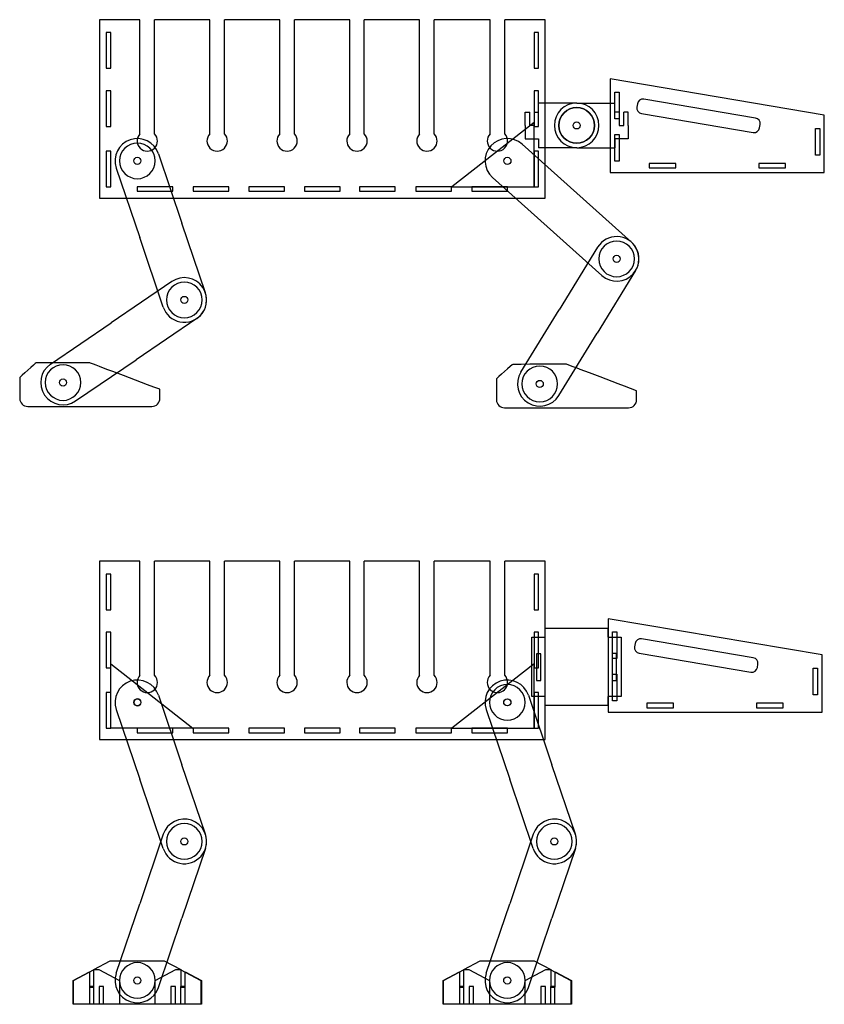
# Model space of a CAD drawing. Header units: centimetres. Extents: x 13 to 277, y -386 to -239.
# Tile 5 of 7: x 133 to 178, y -386 to -331. Entities that reach past the tile are written whole.
import ezdxf

# ---------------------------------------------------------------- set-up
doc = ezdxf.new("R2010")
doc.units = ezdxf.units.CM
doc.header["$MEASUREMENT"] = 0
doc.layers.add('CAMADA_1', color=7, linetype='Continuous')

msp = doc.modelspace()

# ---------------------------------------------------------------- linework, layer by layer
at = {"color": 3}
msp.add_circle((164.519, -336.635), 0.2, dxfattribs=at)
msp.add_circle((164.519, -336.635), 0.2, dxfattribs=at)
at = {"color": 1}
for centre, start, end in [((133.735, -351.936), 181.0054, 270.3313), ((140.702, -351.936), 269.9352, 359.9997), ((160.467, -352.014), 181.0054, 270.3313), ((167.433, -352.013), 269.9352, 359.9997)]:
    msp.add_arc(centre, 0.448, start, end, dxfattribs=at)
at = {"layer": 'CAMADA_1', "color": 7}
for p, q in [((140.031, -337.107), (140.031, -330.709)), ((140.851, -337.107), (140.851, -330.709)), ((143.951, -337.107), (143.951, -330.709)), ((144.772, -337.107), (144.772, -330.709)), ((147.872, -337.107), (147.872, -330.709)), ((148.692, -337.107), (148.692, -330.709)), ((151.792, -337.107), (151.792, -330.709)), ((152.612, -337.107), (152.612, -330.709)), ((155.713, -337.107), (155.713, -330.709)), ((156.533, -337.107), (156.533, -330.709)), ((159.667, -337.107), (159.667, -330.709)), ((160.487, -337.107), (160.487, -330.709)), ((164.519, -335.385), (162.384, -335.385)), ((164.519, -335.385), (166.655, -335.385)), ((161.884, -336.635), (161.884, -335.885)), ((162.134, -335.885), (162.134, -336.635)), ((166.905, -335.885), (166.905, -336.635)), ((167.155, -336.635), (167.155, -335.885)), ((162.134, -336.635), (161.884, -336.635)), ((166.905, -336.635), (167.155, -336.635)), ((161.469, -337.692), (164.532, -340.439)), ((141.068, -338.222), (142.386, -342.12)), ((164.519, -337.885), (162.384, -337.885)), ((164.519, -337.885), (166.655, -337.885)), ((138.7, -339.023), (140.018, -342.921)), ((159.799, -339.553), (162.862, -342.3)), ((167.595, -343.186), (164.532, -340.439)), ((143.704, -346.017), (142.386, -342.12)), ((165.925, -345.047), (162.862, -342.3)), ((141.336, -346.818), (140.018, -342.921)), ((165.695, -343.462), (163.54, -346.966)), ((167.825, -344.772), (165.669, -348.276)), ((141.817, -345.384), (138.415, -347.7)), ((161.384, -350.471), (163.54, -346.966)), ((135.014, -350.015), (138.415, -347.7)), ((143.223, -347.451), (139.822, -349.766)), ((163.514, -351.781), (165.669, -348.276)), ((136.421, -352.081), (139.822, -349.766)), ((140.031, -367.459), (140.031, -361.061)), ((140.851, -367.459), (140.851, -361.061)), ((143.951, -367.459), (143.951, -361.061)), ((144.772, -367.459), (144.772, -361.061)), ((147.872, -367.459), (147.872, -361.061)), ((148.692, -367.459), (148.692, -361.061)), ((151.792, -367.459), (151.792, -361.061)), ((152.612, -367.459), (152.612, -361.061)), ((155.713, -367.459), (155.713, -361.061)), ((156.533, -367.459), (156.533, -361.061)), ((159.667, -367.459), (159.667, -361.061)), ((160.487, -367.459), (160.487, -361.061)), ((162.509, -366.255), (162.259, -366.255)), ((162.259, -366.255), (162.259, -367.755)), ((162.509, -367.755), (162.509, -366.255)), ((166.759, -366.242), (166.509, -366.242)), ((166.509, -366.242), (166.509, -367.742)), ((166.759, -367.742), (166.759, -366.242)), ((162.259, -367.755), (162.509, -367.755)), ((162.259, -367.755), (162.259, -367.755)), ((166.509, -367.742), (166.759, -367.742)), ((166.509, -367.742), (166.509, -367.742)), ((141.068, -368.574), (142.386, -372.472)), ((161.812, -368.574), (163.13, -372.472)), ((138.7, -369.375), (140.018, -373.273)), ((159.444, -369.375), (160.762, -373.273)), ((143.704, -376.369), (142.386, -372.472)), ((164.448, -376.369), (163.13, -372.472)), ((141.336, -377.17), (140.018, -373.273)), ((162.08, -377.17), (160.762, -373.273)), ((141.336, -376.369), (140.018, -380.267)), ((162.08, -376.369), (160.762, -380.267)), ((143.704, -377.17), (142.386, -381.068)), ((164.448, -377.17), (163.13, -381.068)), ((138.7, -384.164), (140.018, -380.267)), ((159.444, -384.164), (160.762, -380.267)), ((141.068, -384.965), (142.386, -381.068)), ((161.812, -384.965), (163.13, -381.068))]:
    msp.add_line(p, q, dxfattribs=at)
for points in [[(140.031, -330.709), (137.759, -330.709), (137.759, -340.709), (162.759, -340.709), (162.759, -330.709), (160.487, -330.709)], [(143.951, -330.709), (140.851, -330.709)], [(147.872, -330.709), (144.772, -330.709)], [(151.792, -330.709), (148.692, -330.709)], [(155.713, -330.709), (152.612, -330.709)], [(159.667, -330.709), (156.533, -330.709)], [(140.031, -361.061), (137.759, -361.061), (137.759, -371.061), (162.759, -371.061), (162.759, -361.061), (160.487, -361.061)], [(143.951, -361.061), (140.851, -361.061)], [(147.872, -361.061), (144.772, -361.061)], [(151.792, -361.061), (148.692, -361.061)], [(155.713, -361.061), (152.612, -361.061)], [(159.667, -361.061), (156.533, -361.061)]]:
    msp.add_lwpolyline(points, dxfattribs=at)
for points in [[(166.905, -336.274), (166.655, -336.274), (166.655, -334.774), (166.905, -334.774), (166.905, -336.274)], [(166.905, -338.646), (166.655, -338.646), (166.655, -337.146), (166.905, -337.146), (166.905, -338.646)], [(178.155, -338.301), (177.905, -338.301), (177.905, -336.801), (178.155, -336.801), (178.155, -338.301)], [(139.884, -340.328), (141.884, -340.328), (141.884, -340.078), (139.884, -340.078), (139.884, -340.328)], [(143.009, -340.328), (145.009, -340.328), (145.009, -340.078), (143.009, -340.078), (143.009, -340.328)], [(146.134, -340.328), (148.134, -340.328), (148.134, -340.078), (146.134, -340.078), (146.134, -340.328)], [(149.259, -340.328), (151.259, -340.328), (151.259, -340.078), (149.259, -340.078), (149.259, -340.328)], [(152.347, -340.328), (154.347, -340.328), (154.347, -340.078), (152.347, -340.078), (152.347, -340.328)], [(155.509, -340.328), (157.509, -340.328), (157.509, -340.078), (155.509, -340.078), (155.509, -340.328)], [(155.509, -340.328), (157.509, -340.328), (157.509, -340.078), (155.509, -340.078), (155.509, -340.328)], [(158.634, -340.328), (160.634, -340.328), (160.634, -340.078), (158.634, -340.078), (158.634, -340.328)], [(166.78, -366.526), (166.53, -366.526), (166.53, -365.026), (166.78, -365.026), (166.78, -366.526)], [(166.78, -368.898), (166.53, -368.898), (166.53, -367.398), (166.78, -367.398), (166.78, -368.898)], [(178.03, -368.552), (177.78, -368.552), (177.78, -367.052), (178.03, -367.052), (178.03, -368.552)], [(139.884, -370.68), (141.884, -370.68), (141.884, -370.43), (139.884, -370.43), (139.884, -370.68)], [(143.009, -370.68), (145.009, -370.68), (145.009, -370.43), (143.009, -370.43), (143.009, -370.68)], [(146.134, -370.68), (148.134, -370.68), (148.134, -370.43), (146.134, -370.43), (146.134, -370.68)], [(149.259, -370.68), (151.259, -370.68), (151.259, -370.43), (149.259, -370.43), (149.259, -370.68)], [(152.347, -370.68), (154.347, -370.68), (154.347, -370.43), (152.347, -370.43), (152.347, -370.68)], [(155.509, -370.68), (157.509, -370.68), (157.509, -370.43), (155.509, -370.43), (155.509, -370.68)], [(158.634, -370.68), (160.634, -370.68), (160.634, -370.43), (158.634, -370.43), (158.634, -370.68)]]:
    msp.add_lwpolyline(points, close=True, dxfattribs=at)
for centre in [(164.519, -336.635), (164.519, -336.635), (139.884, -338.623), (160.634, -338.623), (166.76, -344.117), (166.76, -344.117), (142.52, -346.418), (142.52, -346.418), (135.717, -351.048), (135.717, -351.048), (162.449, -351.126), (162.449, -351.126), (139.884, -368.975), (160.628, -368.975), (142.52, -376.77), (142.52, -376.77), (163.264, -376.77), (163.264, -376.77), (139.884, -384.565), (160.628, -384.565)]:
    msp.add_circle(centre, 0.2, dxfattribs=at)
for centre, radius, start, end in [((164.519, -336.635), 1.25, 90, 270), ((164.519, -336.635), 1.25, 270, 90), ((140.441, -337.506), 0.572, 135.7961, 44.2039), ((144.361, -337.506), 0.572, 135.7961, 44.2039), ((148.282, -337.506), 0.572, 135.7961, 44.2039), ((152.202, -337.506), 0.572, 135.7961, 44.2039), ((156.123, -337.506), 0.572, 135.7961, 44.2039), ((160.077, -337.506), 0.572, 135.7961, 44.2039), ((139.884, -338.623), 1.25, 18.6829, 198.6829), ((160.634, -338.623), 1.25, 48.1128, 228.1128), ((166.76, -344.117), 1.25, 328.4077, 148.4077), ((166.76, -344.117), 1.25, 228.1128, 48.1128), ((142.52, -346.418), 1.25, 304.2413, 124.2413), ((142.52, -346.418), 1.25, 198.6829, 18.6829), ((135.717, -351.048), 1.25, 124.2413, 304.2413), ((162.449, -351.126), 1.25, 148.4077, 328.4077), ((140.441, -367.858), 0.572, 135.7961, 44.2039), ((144.361, -367.858), 0.572, 135.7961, 44.2039), ((148.282, -367.858), 0.572, 135.7961, 44.2039), ((152.202, -367.858), 0.572, 135.7961, 44.2039), ((156.123, -367.858), 0.572, 135.7961, 44.2039), ((160.077, -367.858), 0.572, 135.7961, 44.2039), ((139.884, -368.975), 1.25, 18.6829, 198.6829), ((160.628, -368.975), 1.25, 18.6829, 198.6829), ((142.52, -376.77), 1.25, 341.3171, 161.3171), ((163.264, -376.77), 1.25, 341.3171, 161.3171), ((142.52, -376.77), 1.25, 198.6829, 18.6829), ((163.264, -376.77), 1.25, 198.6829, 18.6829), ((139.884, -384.565), 1.25, 161.3171, 341.3171), ((160.628, -384.565), 1.25, 161.3171, 341.3171)]:
    msp.add_arc(centre, radius, start, end, dxfattribs=at)
at = {"layer": 'CAMADA_1', "color": 1}
for centre, major_axis in [((164.519, -336.635), (1, 0)), ((160.634, -338.623), (0, 0.2)), ((160.634, -368.975), (0, 0.2)), ((139.884, -384.565), (0, 0.2)), ((160.628, -384.565), (0, 0.2)), ((160.628, -384.565), (0, 0.2))]:
    msp.add_ellipse(centre, major_axis=major_axis, ratio=1, dxfattribs=at)
at = {"layer": 'CAMADA_1', "color": 1, "extrusion": (0, 0, -1)}
for centre, major_axis in [((164.519, -336.635), (-1, 0)), ((139.884, -338.623), (-1, 0)), ((166.76, -344.117), (-1, 0)), ((142.52, -346.418), (-1, 0)), ((135.717, -351.048), (-1, 0)), ((162.449, -351.126), (-1, 0)), ((160.628, -368.975), (-1, 0)), ((139.89, -368.975), (0, 0.2)), ((142.52, -376.77), (-1, 0)), ((163.264, -376.77), (-1, 0)), ((139.884, -384.565), (-1, 0)), ((160.628, -384.565), (-1, 0))]:
    msp.add_ellipse(centre, major_axis=major_axis, ratio=1, dxfattribs=at)
at = {"layer": 'CAMADA_1', "color": 7}
for centre in [(139.884, -338.623), (160.634, -338.623), (139.884, -368.975), (160.634, -368.975)]:
    msp.add_ellipse(centre, major_axis=(0, 0.2), ratio=1, dxfattribs=at)
for points, knots in [([(138.14, -333.434), (138.14, -333.434), (138.14, -331.434), (138.14, -331.434), (138.14, -331.434), (138.14, -331.434), (138.39, -331.434), (138.39, -331.434), (138.39, -331.434), (138.39, -331.434), (138.39, -333.434), (138.39, -333.434), (138.39, -333.434), (138.39, -333.434), (138.14, -333.434), (138.14, -333.434)], [0, 0, 0, 0, 0.2, 0.2, 0.2, 0.2, 0.4, 0.4, 0.4, 0.4, 0.6, 0.6, 0.6, 0.6, 1, 1, 1, 1]), ([(162.134, -333.435), (162.134, -333.435), (162.134, -331.435), (162.134, -331.435), (162.134, -331.435), (162.134, -331.435), (162.384, -331.435), (162.384, -331.435), (162.384, -331.435), (162.384, -331.435), (162.384, -333.435), (162.384, -333.435), (162.384, -333.435), (162.384, -333.435), (162.134, -333.435), (162.134, -333.435)], [0, 0, 0, 0, 0.2, 0.2, 0.2, 0.2, 0.4, 0.4, 0.4, 0.4, 0.6, 0.6, 0.6, 0.6, 1, 1, 1, 1]), ([(166.405, -334.033), (166.405, -334.033), (178.405, -336.057), (178.405, -336.057), (178.405, -336.057), (178.405, -336.057), (178.405, -339.272), (178.405, -339.272), (178.405, -339.272), (178.405, -339.272), (166.405, -339.272), (166.405, -339.272), (166.405, -339.272), (166.405, -339.272), (166.405, -334.033), (166.405, -334.033)], [0, 0, 0, 0, 0.2, 0.2, 0.2, 0.2, 0.4, 0.4, 0.4, 0.4, 0.6, 0.6, 0.6, 0.6, 1, 1, 1, 1]), ([(138.14, -336.69), (138.14, -336.69), (138.14, -334.69), (138.14, -334.69), (138.14, -334.69), (138.14, -334.69), (138.39, -334.69), (138.39, -334.69), (138.39, -334.69), (138.39, -334.69), (138.39, -336.69), (138.39, -336.69), (138.39, -336.69), (138.39, -336.69), (138.14, -336.69), (138.14, -336.69)], [0, 0, 0, 0, 0.2, 0.2, 0.2, 0.2, 0.4, 0.4, 0.4, 0.4, 0.6, 0.6, 0.6, 0.6, 1, 1, 1, 1]), ([(162.134, -336.691), (162.134, -336.691), (162.134, -334.691), (162.134, -334.691), (162.134, -334.691), (162.134, -334.691), (162.384, -334.691), (162.384, -334.691), (162.384, -334.691), (162.384, -334.691), (162.384, -336.691), (162.384, -336.691), (162.384, -336.691), (162.384, -336.691), (162.134, -336.691), (162.134, -336.691)], [0, 0, 0, 0, 0.2, 0.2, 0.2, 0.2, 0.4, 0.4, 0.4, 0.4, 0.6, 0.6, 0.6, 0.6, 1, 1, 1, 1]), ([(162.384, -335.885), (162.384, -335.885), (162.384, -335.885), (162.384, -335.648), (162.384, -335.385)], [0.07692308, 0.07692308, 0.07692308, 0.07692308, 0.07692309, 0.1111587, 0.1111587, 0.1111587, 0.1111587]), ([(166.655, -335.885), (166.655, -335.885), (166.655, -335.885), (166.655, -335.648), (166.655, -335.385)], [0.07692308, 0.07692308, 0.07692308, 0.07692308, 0.07692309, 0.1111587, 0.1111587, 0.1111587, 0.1111587]), ([(168.288, -335.162), (168.288, -335.162), (174.549, -336.22), (174.549, -336.22), (174.549, -336.22), (174.721, -336.249), (174.838, -336.413), (174.809, -336.586), (174.809, -336.586), (174.809, -336.586), (174.778, -336.768), (174.778, -336.768), (174.778, -336.768), (174.749, -336.94), (174.585, -337.057), (174.412, -337.028), (174.412, -337.028), (174.412, -337.028), (168.151, -335.971), (168.151, -335.971), (168.151, -335.971), (167.979, -335.942), (167.862, -335.777), (167.891, -335.605), (167.891, -335.605), (167.891, -335.605), (167.922, -335.423), (167.922, -335.423), (167.922, -335.423), (167.951, -335.25), (168.115, -335.133), (168.288, -335.162)], [0, 0, 0, 0, 0.111111, 0.111111, 0.111111, 0.111111, 0.222222, 0.222222, 0.222222, 0.222222, 0.333333, 0.333333, 0.333333, 0.333333, 0.444444, 0.444444, 0.444444, 0.444444, 0.555556, 0.555556, 0.555556, 0.555556, 0.666667, 0.666667, 0.666667, 0.666667, 0.777778, 0.777778, 0.777778, 0.777778, 1, 1, 1, 1]), ([(162.384, -337.385), (162.384, -337.385), (162.384, -337.385), (162.384, -337.653), (162.384, -337.885)], [0.07692308, 0.07692308, 0.07692308, 0.07692308, 0.07692309, 0.12047301, 0.12047301, 0.12047301, 0.12047301]), ([(166.655, -337.385), (166.655, -337.385), (166.655, -337.385), (166.655, -337.653), (166.655, -337.885)], [0.07692308, 0.07692308, 0.07692308, 0.07692308, 0.07692309, 0.12047301, 0.12047301, 0.12047301, 0.12047301]), ([(138.14, -340.078), (138.14, -340.078), (138.14, -338.078), (138.14, -338.078), (138.14, -338.078), (138.14, -338.078), (138.39, -338.078), (138.39, -338.078), (138.39, -338.078), (138.39, -338.078), (138.39, -340.078), (138.39, -340.078), (138.39, -340.078), (138.39, -340.078), (138.14, -340.078), (138.14, -340.078)], [0, 0, 0, 0, 0.2, 0.2, 0.2, 0.2, 0.4, 0.4, 0.4, 0.4, 0.6, 0.6, 0.6, 0.6, 1, 1, 1, 1]), ([(162.134, -340.079), (162.134, -340.079), (162.134, -338.079), (162.134, -338.079), (162.134, -338.079), (162.134, -338.079), (162.384, -338.079), (162.384, -338.079), (162.384, -338.079), (162.384, -338.079), (162.384, -340.079), (162.384, -340.079), (162.384, -340.079), (162.384, -340.079), (162.134, -340.079), (162.134, -340.079)], [0, 0, 0, 0, 0.2, 0.2, 0.2, 0.2, 0.4, 0.4, 0.4, 0.4, 0.6, 0.6, 0.6, 0.6, 1, 1, 1, 1]), ([(168.579, -339.022), (168.579, -339.022), (168.579, -338.772), (168.579, -338.772), (168.579, -338.772), (168.579, -338.772), (170.079, -338.772), (170.079, -338.772), (170.079, -338.772), (170.079, -338.772), (170.079, -339.022), (170.079, -339.022), (170.079, -339.022), (170.079, -339.022), (168.579, -339.022), (168.579, -339.022)], [0, 0, 0, 0, 0.2, 0.2, 0.2, 0.2, 0.4, 0.4, 0.4, 0.4, 0.6, 0.6, 0.6, 0.6, 1, 1, 1, 1]), ([(174.731, -339.022), (174.731, -339.022), (174.731, -338.772), (174.731, -338.772), (174.731, -338.772), (174.731, -338.772), (176.231, -338.772), (176.231, -338.772), (176.231, -338.772), (176.231, -338.772), (176.231, -339.022), (176.231, -339.022), (176.231, -339.022), (176.231, -339.022), (174.731, -339.022), (174.731, -339.022)], [0, 0, 0, 0, 0.2, 0.2, 0.2, 0.2, 0.4, 0.4, 0.4, 0.4, 0.6, 0.6, 0.6, 0.6, 1, 1, 1, 1]), ([(138.14, -363.786), (138.14, -363.786), (138.14, -361.786), (138.14, -361.786), (138.14, -361.786), (138.14, -361.786), (138.39, -361.786), (138.39, -361.786), (138.39, -361.786), (138.39, -361.786), (138.39, -363.786), (138.39, -363.786), (138.39, -363.786), (138.39, -363.786), (138.14, -363.786), (138.14, -363.786)], [0, 0, 0, 0, 0.2, 0.2, 0.2, 0.2, 0.4, 0.4, 0.4, 0.4, 0.6, 0.6, 0.6, 0.6, 1, 1, 1, 1]), ([(162.134, -363.787), (162.134, -363.787), (162.134, -361.787), (162.134, -361.787), (162.134, -361.787), (162.134, -361.787), (162.384, -361.787), (162.384, -361.787), (162.384, -361.787), (162.384, -361.787), (162.384, -363.787), (162.384, -363.787), (162.384, -363.787), (162.384, -363.787), (162.134, -363.787), (162.134, -363.787)], [0, 0, 0, 0, 0.2, 0.2, 0.2, 0.2, 0.4, 0.4, 0.4, 0.4, 0.6, 0.6, 0.6, 0.6, 1, 1, 1, 1]), ([(162.759, -365.318), (162.759, -365.318), (162.759, -365.318), (162.759, -364.818), (162.759, -364.818)], [0.07692308, 0.07692308, 0.07692308, 0.07692308, 0.07692309, 0.15384615, 0.15384615, 0.15384615, 0.15384615]), ([(162.759, -364.818), (162.759, -364.818), (162.759, -364.818), (166.259, -364.818), (166.259, -364.818)], [0.15384615, 0.15384615, 0.15384615, 0.15384615, 0.15384616, 0.23076923, 0.23076923, 0.23076923, 0.23076923]), ([(166.259, -364.818), (166.259, -364.818), (166.259, -364.818), (166.259, -365.318), (166.259, -365.318)], [0.23076923, 0.23076923, 0.23076923, 0.23076923, 0.23076924, 0.30769231, 0.30769231, 0.30769231, 0.30769231]), ([(166.28, -364.285), (166.28, -364.285), (178.28, -366.309), (178.28, -366.309), (178.28, -366.309), (178.28, -366.309), (178.28, -369.524), (178.28, -369.524), (178.28, -369.524), (178.28, -369.524), (166.28, -369.524), (166.28, -369.524), (166.28, -369.524), (166.28, -369.524), (166.28, -364.285), (166.28, -364.285)], [0, 0, 0, 0, 0.2, 0.2, 0.2, 0.2, 0.4, 0.4, 0.4, 0.4, 0.6, 0.6, 0.6, 0.6, 1, 1, 1, 1]), ([(138.14, -367.042), (138.14, -367.042), (138.14, -365.042), (138.14, -365.042), (138.14, -365.042), (138.14, -365.042), (138.39, -365.042), (138.39, -365.042), (138.39, -365.042), (138.39, -365.042), (138.39, -367.042), (138.39, -367.042), (138.39, -367.042), (138.39, -367.042), (138.14, -367.042), (138.14, -367.042)], [0, 0, 0, 0, 0.2, 0.2, 0.2, 0.2, 0.4, 0.4, 0.4, 0.4, 0.6, 0.6, 0.6, 0.6, 1, 1, 1, 1]), ([(162.009, -368.652), (162.009, -368.652), (162.009, -368.652), (162.009, -365.318), (162.009, -365.318)], [0.8461538, 0.8461538, 0.8461538, 0.8461538, 0.8461539, 1, 1, 1, 1]), ([(162.134, -367.043), (162.134, -367.043), (162.134, -365.043), (162.134, -365.043), (162.134, -365.043), (162.134, -365.043), (162.384, -365.043), (162.384, -365.043), (162.384, -365.043), (162.384, -365.043), (162.384, -367.043), (162.384, -367.043), (162.384, -367.043), (162.384, -367.043), (162.134, -367.043), (162.134, -367.043)], [0, 0, 0, 0, 0.2, 0.2, 0.2, 0.2, 0.4, 0.4, 0.4, 0.4, 0.6, 0.6, 0.6, 0.6, 1, 1, 1, 1]), ([(166.259, -365.318), (166.259, -365.318), (166.259, -365.318), (167.009, -365.318), (167.009, -365.318)], [0.30769231, 0.30769231, 0.30769231, 0.30769231, 0.30769232, 0.38461538, 0.38461538, 0.38461538, 0.38461538]), ([(167.009, -365.318), (167.009, -365.318), (167.009, -365.318), (167.009, -368.652), (167.009, -368.652)], [0.38461538, 0.38461538, 0.38461538, 0.38461538, 0.38461539, 0.46153846, 0.46153846, 0.46153846, 0.46153846]), ([(168.163, -365.414), (168.163, -365.414), (174.424, -366.471), (174.424, -366.471), (174.424, -366.471), (174.596, -366.5), (174.713, -366.665), (174.684, -366.837), (174.684, -366.837), (174.684, -366.837), (174.653, -367.02), (174.653, -367.02), (174.653, -367.02), (174.624, -367.192), (174.46, -367.309), (174.287, -367.28), (174.287, -367.28), (174.287, -367.28), (168.026, -366.223), (168.026, -366.223), (168.026, -366.223), (167.854, -366.194), (167.737, -366.029), (167.766, -365.857), (167.766, -365.857), (167.766, -365.857), (167.797, -365.674), (167.797, -365.674), (167.797, -365.674), (167.826, -365.502), (167.99, -365.385), (168.163, -365.414)], [0, 0, 0, 0, 0.111111, 0.111111, 0.111111, 0.111111, 0.222222, 0.222222, 0.222222, 0.222222, 0.333333, 0.333333, 0.333333, 0.333333, 0.444444, 0.444444, 0.444444, 0.444444, 0.555556, 0.555556, 0.555556, 0.555556, 0.666667, 0.666667, 0.666667, 0.666667, 0.777778, 0.777778, 0.777778, 0.777778, 1, 1, 1, 1]), ([(138.14, -370.43), (138.14, -370.43), (138.14, -368.43), (138.14, -368.43), (138.14, -368.43), (138.14, -368.43), (138.39, -368.43), (138.39, -368.43), (138.39, -368.43), (138.39, -368.43), (138.39, -370.43), (138.39, -370.43), (138.39, -370.43), (138.39, -370.43), (138.14, -370.43), (138.14, -370.43)], [0, 0, 0, 0, 0.2, 0.2, 0.2, 0.2, 0.4, 0.4, 0.4, 0.4, 0.6, 0.6, 0.6, 0.6, 1, 1, 1, 1]), ([(162.759, -368.652), (162.759, -368.652), (162.759, -368.652), (162.009, -368.652), (162.009, -368.652)], [0.76923077, 0.76923077, 0.76923077, 0.76923077, 0.76923078, 0.84615385, 0.84615385, 0.84615385, 0.84615385]), ([(162.134, -370.431), (162.134, -370.431), (162.134, -368.431), (162.134, -368.431), (162.134, -368.431), (162.134, -368.431), (162.384, -368.431), (162.384, -368.431), (162.384, -368.431), (162.384, -368.431), (162.384, -370.431), (162.384, -370.431), (162.384, -370.431), (162.384, -370.431), (162.134, -370.431), (162.134, -370.431)], [0, 0, 0, 0, 0.2, 0.2, 0.2, 0.2, 0.4, 0.4, 0.4, 0.4, 0.6, 0.6, 0.6, 0.6, 1, 1, 1, 1]), ([(162.759, -369.152), (162.759, -369.152), (162.759, -369.152), (162.759, -368.652), (162.759, -368.652)], [0.69230769, 0.69230769, 0.69230769, 0.69230769, 0.6923077, 0.76923077, 0.76923077, 0.76923077, 0.76923077]), ([(167.009, -368.652), (167.009, -368.652), (167.009, -368.652), (166.259, -368.652), (166.259, -368.652)], [0.46153846, 0.46153846, 0.46153846, 0.46153846, 0.46153847, 0.53846154, 0.53846154, 0.53846154, 0.53846154]), ([(166.259, -368.652), (166.259, -368.652), (166.259, -368.652), (166.259, -369.152), (166.259, -369.152)], [0.53846154, 0.53846154, 0.53846154, 0.53846154, 0.53846155, 0.61538462, 0.61538462, 0.61538462, 0.61538462]), ([(166.259, -369.152), (166.259, -369.152), (166.259, -369.152), (162.759, -369.152), (162.759, -369.152)], [0.61538462, 0.61538462, 0.61538462, 0.61538462, 0.61538463, 0.69230769, 0.69230769, 0.69230769, 0.69230769]), ([(168.454, -369.274), (168.454, -369.274), (168.454, -369.024), (168.454, -369.024), (168.454, -369.024), (168.454, -369.024), (169.954, -369.024), (169.954, -369.024), (169.954, -369.024), (169.954, -369.024), (169.954, -369.274), (169.954, -369.274), (169.954, -369.274), (169.954, -369.274), (168.454, -369.274), (168.454, -369.274)], [0, 0, 0, 0, 0.2, 0.2, 0.2, 0.2, 0.4, 0.4, 0.4, 0.4, 0.6, 0.6, 0.6, 0.6, 1, 1, 1, 1]), ([(174.606, -369.274), (174.606, -369.274), (174.606, -369.024), (174.606, -369.024), (174.606, -369.024), (174.606, -369.024), (176.106, -369.024), (176.106, -369.024), (176.106, -369.024), (176.106, -369.024), (176.106, -369.274), (176.106, -369.274), (176.106, -369.274), (176.106, -369.274), (174.606, -369.274), (174.606, -369.274)], [0, 0, 0, 0, 0.2, 0.2, 0.2, 0.2, 0.4, 0.4, 0.4, 0.4, 0.6, 0.6, 0.6, 0.6, 1, 1, 1, 1]), ([(136.313, -385.897), (136.313, -385.897), (137.201, -385.897), (137.201, -385.897), (137.201, -385.897), (137.201, -385.897), (137.201, -384.903), (137.201, -384.903), (137.201, -384.903), (137.201, -384.903), (137.451, -384.903), (137.451, -384.903), (137.451, -384.903), (137.451, -384.903), (137.451, -385.897), (137.451, -385.897), (137.451, -385.897), (137.451, -385.897), (137.741, -385.897), (137.741, -385.897), (137.741, -385.897), (137.741, -385.897), (137.741, -384.903), (137.741, -384.903), (137.741, -384.903), (137.741, -384.903), (137.991, -384.903), (137.991, -384.903), (137.991, -384.903), (137.991, -384.903), (137.991, -385.897), (137.991, -385.897), (137.991, -385.897), (137.991, -385.897), (138.88, -385.897), (138.88, -385.897), (138.88, -385.897), (138.88, -385.897), (138.88, -384.561), (138.88, -384.561), (138.88, -384.561), (138.88, -384.561), (137.721, -383.95), (137.721, -383.95), (137.721, -383.95), (137.721, -383.95), (137.471, -383.95), (137.471, -383.95), (137.471, -383.95), (137.471, -383.95), (136.313, -384.561), (136.313, -384.561), (136.313, -384.561), (136.313, -384.561), (136.313, -385.897), (136.313, -385.897)], [0, 0, 0, 0, 0.066667, 0.066667, 0.066667, 0.066667, 0.133333, 0.133333, 0.133333, 0.133333, 0.2, 0.2, 0.2, 0.2, 0.266667, 0.266667, 0.266667, 0.266667, 0.333333, 0.333333, 0.333333, 0.333333, 0.4, 0.4, 0.4, 0.4, 0.466667, 0.466667, 0.466667, 0.466667, 0.533333, 0.533333, 0.533333, 0.533333, 0.6, 0.6, 0.6, 0.6, 0.666667, 0.666667, 0.666667, 0.666667, 0.733333, 0.733333, 0.733333, 0.733333, 0.8, 0.8, 0.8, 0.8, 0.866667, 0.866667, 0.866667, 0.866667, 1, 1, 1, 1]), ([(140.88, -385.897), (140.88, -385.897), (141.769, -385.897), (141.769, -385.897), (141.769, -385.897), (141.769, -385.897), (141.769, -384.903), (141.769, -384.903), (141.769, -384.903), (141.769, -384.903), (142.019, -384.903), (142.019, -384.903), (142.019, -384.903), (142.019, -384.903), (142.019, -385.897), (142.019, -385.897), (142.019, -385.897), (142.019, -385.897), (142.309, -385.897), (142.309, -385.897), (142.309, -385.897), (142.309, -385.897), (142.309, -384.903), (142.309, -384.903), (142.309, -384.903), (142.309, -384.903), (142.559, -384.903), (142.559, -384.903), (142.559, -384.903), (142.559, -384.903), (142.559, -385.897), (142.559, -385.897), (142.559, -385.897), (142.559, -385.897), (143.447, -385.897), (143.447, -385.897), (143.447, -385.897), (143.447, -385.897), (143.447, -384.561), (143.447, -384.561), (143.447, -384.561), (143.447, -384.561), (142.288, -383.95), (142.288, -383.95), (142.288, -383.95), (142.288, -383.95), (142.038, -383.95), (142.038, -383.95), (142.038, -383.95), (142.038, -383.95), (140.88, -384.561), (140.88, -384.561), (140.88, -384.561), (140.88, -384.561), (140.88, -385.897), (140.88, -385.897)], [0, 0, 0, 0, 0.066667, 0.066667, 0.066667, 0.066667, 0.133333, 0.133333, 0.133333, 0.133333, 0.2, 0.2, 0.2, 0.2, 0.266667, 0.266667, 0.266667, 0.266667, 0.333333, 0.333333, 0.333333, 0.333333, 0.4, 0.4, 0.4, 0.4, 0.466667, 0.466667, 0.466667, 0.466667, 0.533333, 0.533333, 0.533333, 0.533333, 0.6, 0.6, 0.6, 0.6, 0.666667, 0.666667, 0.666667, 0.666667, 0.733333, 0.733333, 0.733333, 0.733333, 0.8, 0.8, 0.8, 0.8, 0.866667, 0.866667, 0.866667, 0.866667, 1, 1, 1, 1]), ([(157.057, -385.897), (157.057, -385.897), (157.946, -385.897), (157.946, -385.897), (157.946, -385.897), (157.946, -385.897), (157.946, -384.903), (157.946, -384.903), (157.946, -384.903), (157.946, -384.903), (158.196, -384.903), (158.196, -384.903), (158.196, -384.903), (158.196, -384.903), (158.196, -385.897), (158.196, -385.897), (158.196, -385.897), (158.196, -385.897), (158.486, -385.897), (158.486, -385.897), (158.486, -385.897), (158.486, -385.897), (158.486, -384.903), (158.486, -384.903), (158.486, -384.903), (158.486, -384.903), (158.736, -384.903), (158.736, -384.903), (158.736, -384.903), (158.736, -384.903), (158.736, -385.897), (158.736, -385.897), (158.736, -385.897), (158.736, -385.897), (159.624, -385.897), (159.624, -385.897), (159.624, -385.897), (159.624, -385.897), (159.624, -384.561), (159.624, -384.561), (159.624, -384.561), (159.624, -384.561), (158.466, -383.95), (158.466, -383.95), (158.466, -383.95), (158.466, -383.95), (158.216, -383.95), (158.216, -383.95), (158.216, -383.95), (158.216, -383.95), (157.057, -384.561), (157.057, -384.561), (157.057, -384.561), (157.057, -384.561), (157.057, -385.897), (157.057, -385.897)], [0, 0, 0, 0, 0.066667, 0.066667, 0.066667, 0.066667, 0.133333, 0.133333, 0.133333, 0.133333, 0.2, 0.2, 0.2, 0.2, 0.266667, 0.266667, 0.266667, 0.266667, 0.333333, 0.333333, 0.333333, 0.333333, 0.4, 0.4, 0.4, 0.4, 0.466667, 0.466667, 0.466667, 0.466667, 0.533333, 0.533333, 0.533333, 0.533333, 0.6, 0.6, 0.6, 0.6, 0.666667, 0.666667, 0.666667, 0.666667, 0.733333, 0.733333, 0.733333, 0.733333, 0.8, 0.8, 0.8, 0.8, 0.866667, 0.866667, 0.866667, 0.866667, 1, 1, 1, 1]), ([(161.624, -385.897), (161.624, -385.897), (162.513, -385.897), (162.513, -385.897), (162.513, -385.897), (162.513, -385.897), (162.513, -384.903), (162.513, -384.903), (162.513, -384.903), (162.513, -384.903), (162.763, -384.903), (162.763, -384.903), (162.763, -384.903), (162.763, -384.903), (162.763, -385.897), (162.763, -385.897), (162.763, -385.897), (162.763, -385.897), (163.053, -385.897), (163.053, -385.897), (163.053, -385.897), (163.053, -385.897), (163.053, -384.903), (163.053, -384.903), (163.053, -384.903), (163.053, -384.903), (163.303, -384.903), (163.303, -384.903), (163.303, -384.903), (163.303, -384.903), (163.303, -385.897), (163.303, -385.897), (163.303, -385.897), (163.303, -385.897), (164.191, -385.897), (164.191, -385.897), (164.191, -385.897), (164.191, -385.897), (164.191, -384.561), (164.191, -384.561), (164.191, -384.561), (164.191, -384.561), (163.033, -383.95), (163.033, -383.95), (163.033, -383.95), (163.033, -383.95), (162.783, -383.95), (162.783, -383.95), (162.783, -383.95), (162.783, -383.95), (161.624, -384.561), (161.624, -384.561), (161.624, -384.561), (161.624, -384.561), (161.624, -385.897), (161.624, -385.897)], [0, 0, 0, 0, 0.066667, 0.066667, 0.066667, 0.066667, 0.133333, 0.133333, 0.133333, 0.133333, 0.2, 0.2, 0.2, 0.2, 0.266667, 0.266667, 0.266667, 0.266667, 0.333333, 0.333333, 0.333333, 0.333333, 0.4, 0.4, 0.4, 0.4, 0.466667, 0.466667, 0.466667, 0.466667, 0.533333, 0.533333, 0.533333, 0.533333, 0.6, 0.6, 0.6, 0.6, 0.666667, 0.666667, 0.666667, 0.666667, 0.733333, 0.733333, 0.733333, 0.733333, 0.8, 0.8, 0.8, 0.8, 0.866667, 0.866667, 0.866667, 0.866667, 1, 1, 1, 1])]:
    msp.add_open_spline(points, degree=3, knots=knots, dxfattribs=at)
for points in [[(161.634, -335.885), (161.634, -335.885), (161.746, -335.885), (161.884, -335.885)], [(161.634, -336.635), (161.634, -336.2), (161.634, -335.885), (161.634, -335.885)], [(162.134, -335.885), (162.272, -335.885), (162.384, -335.885), (162.384, -335.885)], [(166.905, -335.885), (166.767, -335.885), (166.655, -335.885), (166.655, -335.885)], [(167.405, -335.885), (167.405, -335.885), (167.293, -335.885), (167.155, -335.885)], [(167.405, -336.635), (167.405, -336.2), (167.405, -335.885), (167.405, -335.885)], [(161.634, -336.635), (161.634, -337.071), (161.634, -337.385), (161.634, -337.385)], [(167.405, -336.635), (167.405, -337.071), (167.405, -337.385), (167.405, -337.385)], [(161.634, -337.385), (161.634, -337.385), (162.384, -337.385), (162.384, -337.385)], [(167.405, -337.385), (167.405, -337.385), (166.655, -337.385), (166.655, -337.385)], [(162.009, -365.318), (162.009, -365.318), (162.759, -365.318), (162.759, -365.318)]]:
    msp.add_open_spline(points, degree=3, dxfattribs=at)
at = {"layer": 'CAMADA_1', "color": 1}
for points, knots in [([(162.134, -340.078), (162.134, -340.078), (157.526, -340.078), (157.526, -340.078), (157.526, -340.078), (157.526, -340.078), (162.134, -336.473), (162.134, -336.473), (162.134, -336.473), (162.134, -336.473), (162.134, -340.078), (162.134, -340.078)], [0, 0, 0, 0, 0.25, 0.25, 0.25, 0.25, 0.5, 0.5, 0.5, 0.5, 1, 1, 1, 1]), ([(134.203, -349.95), (134.203, -349.95), (134.203, -349.95), (133.288, -350.759), (133.288, -350.759)], [0.53333333, 0.53333333, 0.53333333, 0.53333333, 0.53333334, 0.6, 0.6, 0.6, 0.6]), ([(137.226, -349.948), (137.226, -349.948), (137.226, -349.948), (134.203, -349.95), (134.203, -349.95)], [0.46666667, 0.46666667, 0.46666667, 0.46666667, 0.46666668, 0.53333333, 0.53333333, 0.53333333, 0.53333333]), ([(160.934, -350.028), (160.934, -350.028), (160.934, -350.028), (160.019, -350.837), (160.019, -350.837)], [0.53333333, 0.53333333, 0.53333333, 0.53333333, 0.53333334, 0.6, 0.6, 0.6, 0.6]), ([(163.957, -350.026), (163.957, -350.026), (163.957, -350.026), (160.934, -350.028), (160.934, -350.028)], [0.46666667, 0.46666667, 0.46666667, 0.46666667, 0.46666668, 0.53333333, 0.53333333, 0.53333333, 0.53333333]), ([(133.288, -350.759), (133.288, -350.759), (133.288, -350.759), (133.288, -351.303), (133.288, -351.944)], [0.86666667, 0.86666667, 0.86666667, 0.86666667, 0.86666668, 0.93628407, 0.93628407, 0.93628407, 0.93628407]), ([(160.019, -350.837), (160.019, -350.837), (160.019, -350.837), (160.019, -351.381), (160.019, -352.022)], [0.86666667, 0.86666667, 0.86666667, 0.86666667, 0.86666668, 0.93628407, 0.93628407, 0.93628407, 0.93628407]), ([(138.39, -370.43), (138.39, -370.43), (142.998, -370.43), (142.998, -370.43), (142.998, -370.43), (142.998, -370.43), (138.39, -366.825), (138.39, -366.825), (138.39, -366.825), (138.39, -366.825), (138.39, -370.43), (138.39, -370.43)], [0, 0, 0, 0, 0.25, 0.25, 0.25, 0.25, 0.5, 0.5, 0.5, 0.5, 1, 1, 1, 1]), ([(162.134, -370.43), (162.134, -370.43), (157.526, -370.43), (157.526, -370.43), (157.526, -370.43), (157.526, -370.43), (162.134, -366.825), (162.134, -366.825), (162.134, -366.825), (162.134, -366.825), (162.134, -370.43), (162.134, -370.43)], [0, 0, 0, 0, 0.25, 0.25, 0.25, 0.25, 0.5, 0.5, 0.5, 0.5, 1, 1, 1, 1]), ([(136.291, -385.901), (136.291, -385.901), (143.477, -385.901), (143.477, -385.901), (143.477, -385.901), (143.477, -385.901), (143.477, -384.565), (143.477, -384.565), (143.477, -384.565), (143.477, -384.565), (142.572, -384.088), (142.572, -384.088), (142.572, -384.088), (142.572, -384.088), (142.572, -384.947), (142.572, -384.947), (142.572, -384.947), (142.572, -384.947), (142.322, -384.947), (142.322, -384.947), (142.322, -384.947), (142.322, -384.947), (142.322, -383.956), (142.322, -383.956), (142.322, -383.956), (142.322, -383.956), (141.392, -383.465), (141.392, -383.465), (141.392, -383.465), (141.392, -383.465), (138.369, -383.467), (138.369, -383.467), (138.369, -383.467), (138.369, -383.467), (137.454, -383.95), (137.454, -383.95), (137.454, -383.95), (137.454, -383.95), (137.454, -384.946), (137.454, -384.946), (137.454, -384.946), (137.454, -384.946), (137.204, -384.946), (137.204, -384.946), (137.204, -384.946), (137.204, -384.946), (137.204, -384.082), (137.204, -384.082), (137.204, -384.082), (137.204, -384.082), (136.291, -384.565), (136.291, -384.565), (136.291, -384.565), (136.291, -384.565), (136.291, -385.901), (136.291, -385.901)], [0, 0, 0, 0, 0.066667, 0.066667, 0.066667, 0.066667, 0.133333, 0.133333, 0.133333, 0.133333, 0.2, 0.2, 0.2, 0.2, 0.266667, 0.266667, 0.266667, 0.266667, 0.333333, 0.333333, 0.333333, 0.333333, 0.4, 0.4, 0.4, 0.4, 0.466667, 0.466667, 0.466667, 0.466667, 0.533333, 0.533333, 0.533333, 0.533333, 0.6, 0.6, 0.6, 0.6, 0.666667, 0.666667, 0.666667, 0.666667, 0.733333, 0.733333, 0.733333, 0.733333, 0.8, 0.8, 0.8, 0.8, 0.866667, 0.866667, 0.866667, 0.866667, 1, 1, 1, 1]), ([(157.036, -385.901), (157.036, -385.901), (164.221, -385.901), (164.221, -385.901), (164.221, -385.901), (164.221, -385.901), (164.221, -384.565), (164.221, -384.565), (164.221, -384.565), (164.221, -384.565), (163.317, -384.088), (163.317, -384.088), (163.317, -384.088), (163.317, -384.088), (163.317, -384.947), (163.317, -384.947), (163.317, -384.947), (163.317, -384.947), (163.067, -384.947), (163.067, -384.947), (163.067, -384.947), (163.067, -384.947), (163.067, -383.956), (163.067, -383.956), (163.067, -383.956), (163.067, -383.956), (162.136, -383.465), (162.136, -383.465), (162.136, -383.465), (162.136, -383.465), (159.114, -383.467), (159.114, -383.467), (159.114, -383.467), (159.114, -383.467), (158.198, -383.95), (158.198, -383.95), (158.198, -383.95), (158.198, -383.95), (158.198, -384.946), (158.198, -384.946), (158.198, -384.946), (158.198, -384.946), (157.948, -384.946), (157.948, -384.946), (157.948, -384.946), (157.948, -384.946), (157.948, -384.082), (157.948, -384.082), (157.948, -384.082), (157.948, -384.082), (157.036, -384.565), (157.036, -384.565), (157.036, -384.565), (157.036, -384.565), (157.036, -385.901), (157.036, -385.901)], [0, 0, 0, 0, 0.066667, 0.066667, 0.066667, 0.066667, 0.133333, 0.133333, 0.133333, 0.133333, 0.2, 0.2, 0.2, 0.2, 0.266667, 0.266667, 0.266667, 0.266667, 0.333333, 0.333333, 0.333333, 0.333333, 0.4, 0.4, 0.4, 0.4, 0.466667, 0.466667, 0.466667, 0.466667, 0.533333, 0.533333, 0.533333, 0.533333, 0.6, 0.6, 0.6, 0.6, 0.666667, 0.666667, 0.666667, 0.666667, 0.733333, 0.733333, 0.733333, 0.733333, 0.8, 0.8, 0.8, 0.8, 0.866667, 0.866667, 0.866667, 0.866667, 1, 1, 1, 1])]:
    msp.add_open_spline(points, degree=3, knots=knots, dxfattribs=at)
for points in [[(141.15, -351.427), (139.34, -350.745), (137.226, -349.948), (137.226, -349.948)], [(167.882, -351.505), (166.071, -350.823), (163.957, -350.026), (163.957, -350.026)], [(141.15, -351.936), (141.15, -351.755), (141.15, -351.567), (141.15, -351.427)], [(167.882, -352.013), (167.882, -351.833), (167.882, -351.645), (167.882, -351.505)], [(133.738, -352.384), (135.155, -352.384), (138.163, -352.384), (140.701, -352.384)], [(160.47, -352.462), (161.886, -352.462), (164.895, -352.462), (167.433, -352.462)]]:
    msp.add_open_spline(points, degree=3, dxfattribs=at)

doc.saveas('drawing.dxf')
